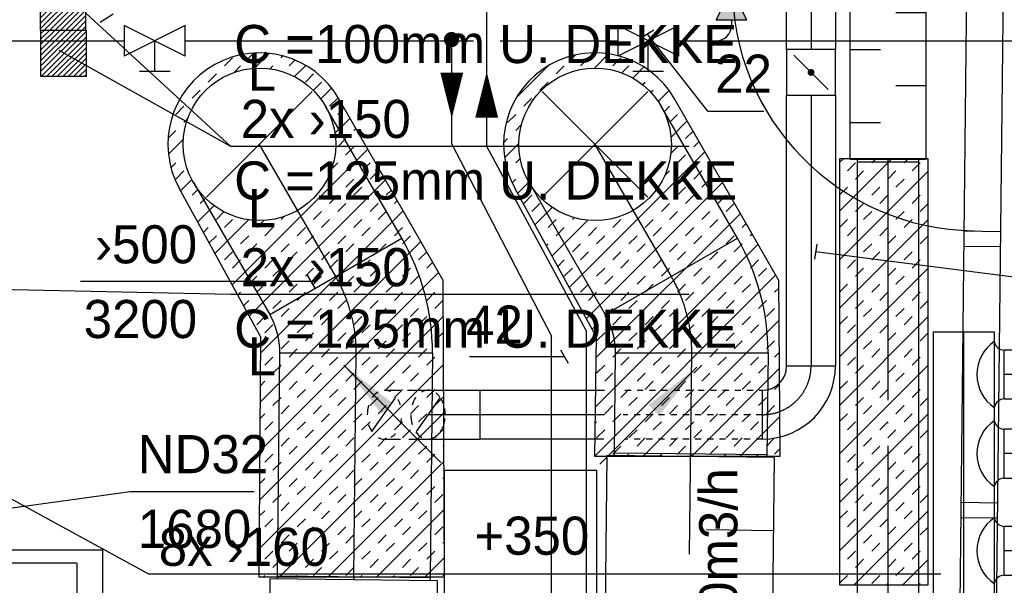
# Model space of a CAD drawing. Header units: millimetres. Extents: x 0 to 83248, y 0 to 52411.
# Tile 59 of 63: x 56048 to 59275, y 46372 to 48226. Entities that reach past the tile are written whole.
import ezdxf
from ezdxf.enums import TextEntityAlignment as Align

# ---------------------------------------------------------------- set-up
doc = ezdxf.new("R2010")
doc.units = ezdxf.units.MM
doc.header["$LTSCALE"] = 50
doc.header["$MEASUREMENT"] = 0
doc.header["$PDMODE"] = 1
for name, pattern in [('2V-CENT', [23, 20, -1.5, 0, -1.5]), ('V-GOMD', [0.8, 0.4, -0.4]), ('V-KU', [2, 1, 1]), ('V-KV', [2, 1, 1]), ('V-V', [2, 1, 1]), ('V-VV', [8, 5, -1, 0, -1, 0, -1])]:
    doc.linetypes.add(name, pattern=pattern)
doc.layers.get('0').update_dxf_attribs({"linetype": 'CONTINUOUS'})
for name, color, linetype in [('20605A200D001$0$A24-HEL1', 251, 'CONTINUOUS'), ('UTSP', 4, 'CONTINUOUS'), ('UTSP_T', 1, 'CONTINUOUS'), ('V060-', 3, 'CONTINUOUS'), ('V061-', 1, 'CONTINUOUS'), ('V070-', 3, 'CONTINUOUS'), ('V080-', 3, 'CONTINUOUS'), ('V110-', 6, 'CONTINUOUS'), ('V111-', 1, 'CONTINUOUS')]:
    doc.layers.add(name, color=color, linetype=linetype)
doc.styles.add('FISO', font='fiso')
doc.styles.add('ISO', font='ISO')
doc.styles.add('SIMPLEX', font='SIMPLEX')

# ---------------------------------------------------------------- blocks, each defined once
blk = doc.blocks.new('K1A', base_point=(16237, 22591.5))
at = {"color": 0, "linetype": 'ByBlock'}
blk.add_line((16237, 22592), (16237, 22591), dxfattribs=at)
blk = doc.blocks.new('21A', base_point=(16237, 22591.5))
blk.add_point((16237, 22591.5))
at = {"color": 0, "linetype": 'ByBlock'}
blk.add_blockref('K1A', (16237, 22591.5), dxfattribs=at)
at = {"style": 'SIMPLEX', "flags": 3}
blk.add_attdef('0', (16237, 22591.5), '', height=1, dxfattribs=at)
blk = doc.blocks.new('LD_P')
for p, q in [((-0.5, 0.5), (-0.5, -0.5)), ((0.5, 0.5), (-0.5, 0.5)), ((0.5, -0.5), (0.5, 0.5)), ((-0.5, -0.5), (0.5, -0.5))]:
    blk.add_line(p, q)
at = {"color": 1}
for p, q in [((-0.3, 0.5), (-0.3, 0.1)), ((0.1, 0.5), (0.1, 0.1)), ((-0.1, -0.5), (-0.1, -0.1)), ((0.3, -0.5), (0.3, -0.1))]:
    blk.add_line(p, q, dxfattribs=at)
blk = doc.blocks.new('C3A', base_point=(16246, 22590.5))
at = {"color": 0, "linetype": 'ByBlock'}
blk.add_line((16247, 22590.5), (16246, 22590.5), dxfattribs=at)
blk = doc.blocks.new('K3A', base_point=(16246, 22590.5))
at = {"color": 0, "linetype": 'ByBlock'}
for p, q in [((16246, 22591), (16247, 22591)), ((16247, 22591), (16247, 22590)), ((16247, 22590), (16246, 22590))]:
    blk.add_line(p, q, dxfattribs=at)
blk = doc.blocks.new('33A', base_point=(16246, 22590.5))
blk.add_point((16247, 22590.5))
at = {"color": 0, "linetype": 'ByBlock'}
blk.add_blockref('K3A', (16246, 22590.5), dxfattribs=at)
at = {"color": 1, "linetype": '2V-CENT'}
blk.add_blockref('C3A', (16246, 22590.5), dxfattribs=at)
at = {"style": 'SIMPLEX', "flags": 3}
blk.add_attdef('0', (16246, 22590.5), '', height=1, dxfattribs=at)
blk = doc.blocks.new('CBOJ90_PB', base_point=(86107, 31352))
at = {"color": 0, "linetype": 'ByBlock'}
blk.add_arc((86106, 31353), 1, 270, 360, dxfattribs=at)
blk = doc.blocks.new('KBOJ90_PB', base_point=(86107, 31352))
at = {"color": 0, "linetype": 'ByBlock'}
for p, q in [((86106.5, 31353), (86107.5, 31353)), ((86106, 31352.5), (86106, 31351.5))]:
    blk.add_line(p, q, dxfattribs=at)
for radius in [1.5, 0.5]:
    blk.add_arc((86106, 31353), radius, 270, 360, dxfattribs=at)
blk = doc.blocks.new('3BOJ90_PB', base_point=(86107, 31352))
for p in [(86107, 31353), (86106, 31352)]:
    blk.add_point(p)
at = {"color": 1, "linetype": '2V-CENT'}
blk.add_blockref('CBOJ90_PB', (86107, 31352), dxfattribs=at)
at = {"color": 0, "linetype": 'ByBlock'}
blk.add_blockref('KBOJ90_PB', (86107, 31352), dxfattribs=at)
at = {"style": 'ISO', "flags": 3}
blk.add_attdef('0', (86107, 31352), '', height=1, dxfattribs=at)
blk = doc.blocks.new('KSP_P', base_point=(16239.5, 22597.5))
at = {"color": 0, "linetype": 'ByBlock'}
for p, q in [((16240, 22598), (16239, 22598)), ((16239, 22598), (16239, 22597)), ((16240, 22597), (16240, 22598)), ((16239, 22597), (16240, 22597))]:
    blk.add_line(p, q, dxfattribs=at)
blk = doc.blocks.new('2SP_P', base_point=(16239.5, 22597.5))
for p in [(16239, 22597.5), (16240, 22597.5)]:
    blk.add_point(p)
at = {"color": 0, "linetype": 'ByBlock'}
blk.add_blockref('KSP_P', (16239.5, 22597.5), dxfattribs=at)
at = {"style": 'SIMPLEX', "flags": 3}
blk.add_attdef('0', (16239.5, 22597.5), '', height=1, dxfattribs=at)
blk = doc.blocks.new('SPJALL', base_point=(16229, 22594))
at = {"color": 1}
blk.add_line((16228.625, 22593.625), (16229.375, 22594.375), dxfattribs=at)
at = {"color": 1, "const_width": 0.075}
blk.add_lwpolyline([(16229, 22594.0375, -1), (16229, 22593.9625, -1), (16229, 22594.0375, -1)], format="xyb", dxfattribs=at)
blk = doc.blocks.new('CBOJ30_P', base_point=(16231.2679, 22619))
at = {"color": 0, "linetype": 'ByBlock'}
blk.add_arc((16231, 22620), 1, 270, 300, dxfattribs=at)
blk = doc.blocks.new('KBOJ30_P', base_point=(16231.2679, 22619))
at = {"color": 0, "linetype": 'ByBlock'}
for p, q in [((16231.25, 22619.567), (16231.75, 22618.701)), ((16231, 22619.5), (16231, 22618.5))]:
    blk.add_line(p, q, dxfattribs=at)
for radius in [0.5, 1.5]:
    blk.add_arc((16231, 22620), radius, 270, 300, dxfattribs=at)
blk = doc.blocks.new('3BOJ30_P', base_point=(16231.2679, 22619))
for p in [(16231.5, 22619.134), (16231, 22619)]:
    blk.add_point(p)
at = {"color": 0, "linetype": 'ByBlock'}
blk.add_blockref('KBOJ30_P', (16231.2679, 22619), dxfattribs=at)
at = {"color": 1, "linetype": '2V-CENT'}
blk.add_blockref('CBOJ30_P', (16231.2679, 22619), dxfattribs=at)
at = {"style": 'ISO', "flags": 3}
blk.add_attdef('0', (16231.2679, 22619), '', height=1, dxfattribs=at)
blk = doc.blocks.new('CBOJ90_UB', base_point=(86107.5923, 31354.0769))
at = {"color": 0, "linetype": 'ByBlock'}
blk.add_line((86106.5923, 31354.0769), (86107.5923, 31354.0769), dxfattribs=at)
blk = doc.blocks.new('C90', base_point=(16233, 22618))
at = {"color": 0, "linetype": 'ByBlock'}
blk.add_circle((16233, 22618), 0.5, dxfattribs=at)
blk = doc.blocks.new('KBOJ90_UB', base_point=(86107.5923, 31354.0769))
at = {"color": 0, "linetype": 'ByBlock'}
for p, q in [((86107.5923, 31354.5769), (86106.5923, 31354.5769)), ((86106.5923, 31354.5769), (86106.5923, 31353.5769)), ((86106.5923, 31353.5769), (86107.5923, 31353.5769))]:
    blk.add_line(p, q, dxfattribs=at)
blk.add_blockref('C90', (86107.5923, 31354.0769), dxfattribs=at)
blk = doc.blocks.new('3BOJ90_UB', base_point=(86107.5923, 31354.0769))
blk.add_point((86106.5923, 31354.0769))
at = {"color": 0, "linetype": 'ByBlock'}
blk.add_blockref('KBOJ90_UB', (86107.5923, 31354.0769), dxfattribs=at)
at = {"color": 1, "linetype": '2V-CENT'}
blk.add_blockref('CBOJ90_UB', (86107.5923, 31354.0769), dxfattribs=at)
at = {"style": 'ISO', "flags": 3}
blk.add_attdef('0', (86107.5923, 31354.0769), '', height=1, dxfattribs=at)
blk = doc.blocks.new('FLC90', base_point=(0, 5))
at = {"color": 1}
blk.add_line((-0.3462, 4.6538), (0.3462, 5.3462), dxfattribs=at)
blk = doc.blocks.new('TLC90', base_point=(0, 4))
at = {"color": 1}
for p, q in [((-0.3462, 4.3462), (0.3462, 3.6538)), ((-0.3462, 3.6538), (0.3462, 4.3462))]:
    blk.add_line(p, q, dxfattribs=at)
blk = doc.blocks.new('CBOJ45_N', base_point=(16234.561, 22609))
at = {"color": 0, "linetype": 'ByBlock'}
blk.add_line((16233.5, 22609), (16234.561, 22609), dxfattribs=at)
blk = doc.blocks.new('FLCG45', base_point=(6, 3))
at = {"color": 1, "linetype": 'V-GOMD'}
blk.add_line((5.756, 2.654), (6.244, 3.346), dxfattribs=at)
blk = doc.blocks.new('TAK_P', base_point=(16247.5, 22586.5))
for p, q in [((16248, 22587), (16247, 22587)), ((16247, 22587), (16247, 22586)), ((16248, 22586), (16248, 22587)), ((16247, 22586), (16248, 22586))]:
    blk.add_line(p, q)
blk = doc.blocks.new('V420', base_point=(455, 404.5))
blk.add_line((455, 404.5), (464, 404.5))
blk.add_solid([(455, 404.5), (459, 405), (459, 404)])
blk = doc.blocks.new('V421', base_point=(455.5, 404.5))
at = {"rotation": 180}
blk.add_blockref('V420', (464.5, 404.5), dxfattribs=at)
blk = doc.blocks.new('VF')
at = {"color": 0, "const_width": 0.5}
blk.add_lwpolyline([(-0.25, 0, 1), (0.25, 0, 1)], format="xyb", close=True, dxfattribs=at)
blk = doc.blocks.new('*X161')
at = {"color": 0}
for p, q in [((56114.8, 48195.2), (56260.7, 48341.1)), ((56114.8, 48212.9), (56243, 48341.1)), ((56114.8, 48230.6), (56225.4, 48341.1)), ((56114.8, 48248.3), (56207.7, 48341.1)), ((56114.8, 48265.9), (56190, 48341.1)), ((56114.8, 48283.6), (56172.3, 48341.1)), ((56114.8, 48301.3), (56154.7, 48341.1)), ((56114.8, 48319), (56137, 48341.1)), ((56114.8, 48336.7), (56119.3, 48341.1)), ((56128.4, 48191.1), (56264.8, 48327.6)), ((56146.1, 48191.1), (56264.8, 48309.9)), ((56163.8, 48191.1), (56264.8, 48292.2)), ((56181.4, 48191.1), (56264.8, 48274.5)), ((56199.1, 48191.1), (56264.8, 48256.8)), ((56216.8, 48191.1), (56264.8, 48239.2)), ((56234.5, 48191.1), (56264.8, 48221.5)), ((56252.1, 48191.1), (56264.8, 48203.8))]:
    blk.add_line(p, q, dxfattribs=at)
blk = doc.blocks.new('*X162')
at = {"color": 0}
for p, q in [((56116.4, 48055.4), (56251.3, 48190.3)), ((56116.4, 48073), (56233.6, 48190.3)), ((56116.4, 48090.7), (56216, 48190.3)), ((56116.4, 48108.4), (56198.3, 48190.3)), ((56116.4, 48126.1), (56180.6, 48190.3)), ((56116.4, 48143.8), (56162.9, 48190.3)), ((56116.4, 48161.4), (56145.2, 48190.3)), ((56116.4, 48179.1), (56127.6, 48190.3)), ((56119, 48040.3), (56266.4, 48187.7)), ((56136.7, 48040.3), (56266.4, 48170)), ((56154.3, 48040.3), (56266.4, 48152.3)), ((56172, 48040.3), (56266.4, 48134.7)), ((56189.7, 48040.3), (56266.4, 48117)), ((56207.4, 48040.3), (56266.4, 48099.3)), ((56225, 48040.3), (56266.4, 48081.6)), ((56242.7, 48040.3), (56266.4, 48063.9)), ((56260.4, 48040.3), (56266.4, 48046.3))]:
    blk.add_line(p, q, dxfattribs=at)
blk = doc.blocks.new('*X321')
at = {"color": 0}
for p, q in [((58736, 47599), (58907.6, 47770.7)), ((58736, 47758.1), (58748.5, 47770.7)), ((58840.1, 47756.2), (58854.6, 47770.7)), ((58946.2, 47756.2), (58960.6, 47770.7)), ((58736, 47439.9), (59024.4, 47728.4)), ((58760.6, 47729.7), (58787.1, 47756.2)), ((58787.1, 47703.2), (58813.6, 47729.7)), ((58893.2, 47703.2), (58919.7, 47729.7)), ((58972.7, 47729.7), (58999.2, 47756.2)), ((58919.7, 47676.7), (58946.2, 47703.2)), ((58736, 47652.1), (58760.6, 47676.7)), ((58840.1, 47650.2), (58866.6, 47676.7)), ((58866.6, 47623.6), (58893.2, 47650.2)), ((58972.7, 47623.6), (58999.2, 47650.2)), ((58787.1, 47597.1), (58813.6, 47623.6)), ((58999.2, 47597.1), (59024.4, 47622.3)), ((58736, 47546), (58760.6, 47570.6)), ((58736, 47280.8), (59024.4, 47569.3)), ((58813.6, 47570.6), (58840.1, 47597.1)), ((58919.7, 47570.6), (58946.2, 47597.1)), ((58946.2, 47544.1), (58972.7, 47570.6)), ((58760.6, 47517.6), (58787.1, 47544.1)), ((58866.6, 47517.6), (58893.2, 47544.1)), ((58893.2, 47491.1), (58919.7, 47517.6)), ((58999.2, 47491.1), (59024.4, 47516.2)), ((58813.6, 47464.5), (58840.1, 47491.1)), ((58760.6, 47411.5), (58787.1, 47438)), ((58840.1, 47438), (58866.6, 47464.5)), ((58946.2, 47438), (58972.7, 47464.5)), ((58972.7, 47411.5), (58999.2, 47438)), ((58736, 47121.7), (59024.4, 47410.2)), ((58787.1, 47385), (58813.6, 47411.5)), ((58893.2, 47385), (58919.7, 47411.5)), ((58919.7, 47358.5), (58946.2, 47385)), ((58736, 47333.9), (58760.6, 47358.5)), ((58840.1, 47332), (58866.6, 47358.5)), ((58866.6, 47305.4), (58893.2, 47332)), ((58972.7, 47305.4), (58999.2, 47332)), ((58787.1, 47278.9), (58813.6, 47305.4)), ((58813.6, 47252.4), (58840.1, 47278.9)), ((58919.7, 47252.4), (58946.2, 47278.9)), ((58999.2, 47278.9), (59024.4, 47304.1)), ((58736, 47227.8), (58760.6, 47252.4)), ((58736, 46962.6), (59024.4, 47251.1)), ((58946.2, 47225.9), (58972.7, 47252.4)), ((58760.6, 47199.4), (58787.1, 47225.9)), ((58866.6, 47199.4), (58893.2, 47225.9)), ((58893.2, 47172.9), (58919.7, 47199.4)), ((58999.2, 47172.9), (59024.4, 47198)), ((58813.6, 47146.3), (58840.1, 47172.9)), ((58760.6, 47093.3), (58787.1, 47119.8)), ((58840.1, 47119.8), (58866.6, 47146.3)), ((58946.2, 47119.8), (58972.7, 47146.3)), ((58972.7, 47093.3), (58999.2, 47119.8)), ((58736, 46803.5), (59024.4, 47092)), ((58787.1, 47066.8), (58813.6, 47093.3)), ((58893.2, 47066.8), (58919.7, 47093.3)), ((58919.7, 47040.3), (58946.2, 47066.8)), ((58736, 47015.7), (58760.6, 47040.3)), ((58840.1, 47013.8), (58866.6, 47040.3)), ((58787.1, 46960.7), (58813.6, 46987.2)), ((58866.6, 46987.2), (58893.2, 47013.8)), ((58972.7, 46987.2), (58999.2, 47013.8)), ((58999.2, 46960.7), (59024.4, 46985.9)), ((58813.6, 46934.2), (58840.1, 46960.7)), ((58919.7, 46934.2), (58946.2, 46960.7)), ((58736, 46909.6), (58760.6, 46934.2)), ((58736, 46644.4), (59024.4, 46932.9)), ((58946.2, 46907.7), (58972.7, 46934.2)), ((58760.6, 46881.2), (58787.1, 46907.7)), ((58866.6, 46881.2), (58893.2, 46907.7)), ((58893.2, 46854.7), (58919.7, 46881.2)), ((58999.2, 46854.7), (59024.4, 46879.8)), ((58813.6, 46828.1), (58840.1, 46854.7)), ((58840.1, 46801.6), (58866.6, 46828.1)), ((58946.2, 46801.6), (58972.7, 46828.1)), ((58760.6, 46775.1), (58787.1, 46801.6)), ((58972.7, 46775.1), (58999.2, 46801.6)), ((58736, 46485.3), (59024.4, 46773.8)), ((58787.1, 46748.6), (58813.6, 46775.1)), ((58893.2, 46748.6), (58919.7, 46775.1)), ((58919.7, 46722.1), (58946.2, 46748.6)), ((58736, 46697.5), (58760.6, 46722.1)), ((58840.1, 46695.6), (58866.6, 46722.1)), ((58866.6, 46669), (58893.2, 46695.6)), ((58972.7, 46669), (58999.2, 46695.6)), ((58787.1, 46642.5), (58813.6, 46669)), ((58999.2, 46642.5), (59024.4, 46667.7)), ((58813.6, 46616), (58840.1, 46642.5)), ((58919.7, 46616), (58946.2, 46642.5)), ((58736, 46591.4), (58760.6, 46616)), ((58781.6, 46371.9), (59024.4, 46614.7)), ((58946.2, 46589.5), (58972.7, 46616)), ((58760.6, 46563), (58787.1, 46589.5)), ((58866.6, 46563), (58893.2, 46589.5)), ((58813.6, 46509.9), (58840.1, 46536.5)), ((58893.2, 46536.5), (58919.7, 46563)), ((58999.2, 46536.5), (59024.4, 46561.6)), ((58840.1, 46483.4), (58866.6, 46509.9)), ((58946.2, 46483.4), (58972.7, 46509.9)), ((58760.6, 46456.9), (58787.1, 46483.4)), ((58972.7, 46456.9), (58999.2, 46483.4)), ((58787.1, 46430.4), (58813.6, 46456.9)), ((58893.2, 46430.4), (58919.7, 46456.9)), ((58940.7, 46371.9), (59024.4, 46455.6)), ((58919.7, 46403.9), (58946.2, 46430.4)), ((58736, 46379.3), (58760.6, 46403.9)), ((58840.1, 46377.4), (58866.6, 46403.9)), ((58887.7, 46371.9), (58893.2, 46377.4)), ((58993.7, 46371.9), (58999.2, 46377.4))]:
    blk.add_line(p, q, dxfattribs=at)
blk = doc.blocks.new('*X323')
at = {"color": 0}
for p, q in [((56798.4, 48100.9), (56813.8, 48116.4)), ((56816.9, 48066.5), (56865.7, 48115.3)), ((56718.8, 48074.4), (56745.3, 48100.9)), ((56904.4, 48100.9), (56910.5, 48107)), ((56930.9, 48074.4), (56950, 48093.5)), ((56750.1, 48052.7), (56771.8, 48074.4)), ((56868.1, 48064.6), (56877.9, 48074.4)), ((56948.5, 48039), (56985.3, 48075.8)), ((56665.8, 48021.4), (56692.3, 48047.9)), ((56984, 48021.4), (57010.5, 48047.9)), ((57010.5, 47994.9), (57037, 48021.4)), ((56612.7, 47968.4), (56639.3, 47994.9)), ((57034.5, 47965.8), (57070.1, 48001.5)), ((57063.5, 47941.8), (57090, 47968.4)), ((56559.7, 47915.3), (56586.2, 47941.8)), ((57090, 47915.3), (57111, 47936.3)), ((56586.2, 47888.8), (56597.9, 47900.5)), ((57080.9, 47853.2), (57130.4, 47902.6)), ((56534.2, 47836.8), (56559.7, 47862.3)), ((57143.1, 47862.3), (57149.7, 47868.9)), ((56535.3, 47784.8), (56584.1, 47833.7)), ((57090, 47809.3), (57116.6, 47835.8)), ((56743.6, 47356.7), (57188.4, 47801.6)), ((57116.6, 47782.7), (57143.1, 47809.3)), ((56543.6, 47740.1), (56559.7, 47756.2)), ((56559.7, 47703.2), (56586.2, 47729.7)), ((57070.2, 47736.4), (57090, 47756.2)), ((57169.6, 47729.7), (57196.1, 47756.2)), ((57196.1, 47703.2), (57222.6, 47729.7)), ((56574.7, 47665.1), (56611.6, 47702)), ((56799.8, 47253.9), (57246.5, 47700.6)), ((57116.6, 47676.7), (57143.1, 47703.2)), ((56612.7, 47650.2), (56631.9, 47669.3)), ((57143.1, 47650.2), (57169.6, 47676.7)), ((57249.1, 47650.2), (57265.9, 47666.9)), ((56639.3, 47623.6), (56656.3, 47640.7)), ((57063.5, 47623.6), (57090, 47650.2)), ((57275.6, 47623.6), (57285.2, 47633.2)), ((56631, 47562.3), (56684.8, 47616.1)), ((56836.2, 47131.2), (57304.6, 47599.5)), ((57090, 47597.1), (57116.6, 47623.6)), ((57196.1, 47597.1), (57222.6, 47623.6)), ((56612.2, 47596.6), (56612.7, 47597.1)), ((56687.3, 47459.5), (56797.4, 47569.6)), ((56692.3, 47570.6), (56717.3, 47595.7)), ((56718.8, 47544.1), (56745.3, 47570.6)), ((56824.9, 47544.1), (56848.2, 47567.4)), ((56904.4, 47570.6), (56914.2, 47580.4)), ((57010.5, 47570.6), (57037, 47597.1)), ((57037, 47544.1), (57063.5, 47570.6)), ((57143.1, 47544.1), (57169.6, 47570.6)), ((57222.6, 47570.6), (57249.1, 47597.1)), ((56649.7, 47528.1), (56665.8, 47544.1)), ((56851.4, 47517.6), (56877.9, 47544.1)), ((56957.5, 47517.6), (56984, 47544.1)), ((57169.6, 47517.6), (57196.1, 47544.1)), ((57275.6, 47517.6), (57302.2, 47544.1)), ((56668.5, 47493.8), (56692.3, 47517.6)), ((56771.8, 47491.1), (56798.4, 47517.6)), ((56984, 47491.1), (57010.5, 47517.6)), ((57090, 47491.1), (57116.6, 47517.6)), ((57302.2, 47491.1), (57328.7, 47517.6)), ((56798.4, 47464.5), (56824.9, 47491.1)), ((56835.3, 46971.1), (57362.6, 47498.5)), ((56904.4, 47464.5), (56930.9, 47491.1)), ((57116.6, 47464.5), (57143.1, 47491.1)), ((57222.6, 47464.5), (57249.1, 47491.1)), ((56718.8, 47438), (56745.3, 47464.5)), ((56745.3, 47411.5), (56771.8, 47438)), ((56851.4, 47411.5), (56877.9, 47438)), ((56930.9, 47438), (56957.5, 47464.5)), ((57037, 47438), (57063.5, 47464.5)), ((57063.5, 47411.5), (57090, 47438)), ((57169.6, 47411.5), (57196.1, 47438)), ((57249.1, 47438), (57275.6, 47464.5)), ((57355.2, 47438), (57381.7, 47464.5)), ((56877.9, 47385), (56904.4, 47411.5)), ((56984, 47385), (57010.5, 47411.5)), ((57196.1, 47385), (57222.6, 47411.5)), ((57302.2, 47385), (57328.7, 47411.5)), ((57381.7, 47411.5), (57401.3, 47431.1)), ((56798.4, 47358.5), (56824.9, 47385)), ((56834.3, 46811.1), (57420.7, 47397.5)), ((57010.5, 47358.5), (57037, 47385)), ((57116.6, 47358.5), (57143.1, 47385)), ((57328.7, 47358.5), (57355.2, 47385)), ((56824.9, 47332), (56851.4, 47358.5)), ((56930.9, 47332), (56957.5, 47358.5)), ((57143.1, 47332), (57169.6, 47358.5)), ((57249.1, 47332), (57275.6, 47358.5)), ((57434.7, 47358.5), (57435.9, 47359.6)), ((56762.3, 47322.4), (56771.8, 47332)), ((56957.5, 47305.4), (56984, 47332)), ((57063.5, 47305.4), (57090, 47332)), ((57275.6, 47305.4), (57302.2, 47332)), ((57381.7, 47305.4), (57408.2, 47332)), ((56781.1, 47288.2), (56798.4, 47305.4)), ((56877.9, 47278.9), (56904.4, 47305.4)), ((56904.4, 47252.4), (56930.9, 47278.9)), ((57010.5, 47252.4), (57037, 47278.9)), ((57090, 47278.9), (57116.6, 47305.4)), ((57196.1, 47278.9), (57222.6, 47305.4)), ((57222.6, 47252.4), (57249.1, 47278.9)), ((57328.7, 47252.4), (57355.2, 47278.9)), ((57408.2, 47278.9), (57434.7, 47305.4)), ((56824.9, 47225.9), (56851.4, 47252.4)), ((56833.4, 46651.1), (57436.4, 47254)), ((57037, 47225.9), (57063.5, 47252.4)), ((57143.1, 47225.9), (57169.6, 47252.4)), ((57355.2, 47225.9), (57381.7, 47252.4)), ((56851.4, 47199.4), (56877.9, 47225.9)), ((56957.5, 47199.4), (56984, 47225.9)), ((57169.6, 47199.4), (57196.1, 47225.9)), ((57275.6, 47199.4), (57302.2, 47225.9)), ((56984, 47172.9), (57010.5, 47199.4)), ((57090, 47172.9), (57116.6, 47199.4)), ((57302.2, 47172.9), (57328.7, 47199.4)), ((57408.2, 47172.9), (57434.7, 47199.4)), ((56904.4, 47146.3), (56930.9, 47172.9)), ((57116.6, 47146.3), (57143.1, 47172.9)), ((57222.6, 47146.3), (57249.1, 47172.9)), ((57434.7, 47146.3), (57436.9, 47148.4)), ((56851.4, 47093.3), (56877.9, 47119.8)), ((56930.9, 47119.8), (56957.5, 47146.3)), ((57037, 47119.8), (57063.5, 47146.3)), ((57063.5, 47093.3), (57090, 47119.8)), ((57169.6, 47093.3), (57196.1, 47119.8)), ((57249.1, 47119.8), (57275.6, 47146.3)), ((57355.2, 47119.8), (57381.7, 47146.3)), ((57381.7, 47093.3), (57408.2, 47119.8)), ((56832.5, 46491), (57437.1, 47095.7)), ((56877.9, 47066.8), (56904.4, 47093.3)), ((56984, 47066.8), (57010.5, 47093.3)), ((57196.1, 47066.8), (57222.6, 47093.3)), ((57302.2, 47066.8), (57328.7, 47093.3)), ((57010.5, 47040.3), (57037, 47066.8)), ((57116.6, 47040.3), (57143.1, 47066.8)), ((57328.7, 47040.3), (57355.2, 47066.8)), ((56835.6, 47024.5), (56851.4, 47040.3)), ((56930.9, 47013.8), (56957.5, 47040.3)), ((57143.1, 47013.8), (57169.6, 47040.3)), ((57249.1, 47013.8), (57275.6, 47040.3)), ((57434.7, 47040.3), (57437.4, 47042.9)), ((56877.9, 46960.7), (56904.4, 46987.2)), ((56957.5, 46987.2), (56984, 47013.8)), ((57063.5, 46987.2), (57090, 47013.8)), ((57090, 46960.7), (57116.6, 46987.2)), ((57196.1, 46960.7), (57222.6, 46987.2)), ((57275.6, 46987.2), (57302.2, 47013.8)), ((57381.7, 46987.2), (57408.2, 47013.8)), ((57408.2, 46960.7), (57434.7, 46987.2)), ((56904.4, 46934.2), (56930.9, 46960.7)), ((57010.5, 46934.2), (57037, 46960.7)), ((57222.6, 46934.2), (57249.1, 46960.7)), ((57328.7, 46934.2), (57355.2, 46960.7)), ((56835, 46917.8), (56851.4, 46934.2)), ((56899.6, 46399), (57437.9, 46937.3)), ((57037, 46907.7), (57063.5, 46934.2)), ((57143.1, 46907.7), (57169.6, 46934.2)), ((57355.2, 46907.7), (57381.7, 46934.2)), ((56851.4, 46881.2), (56877.9, 46907.7)), ((56957.5, 46881.2), (56984, 46907.7)), ((57169.6, 46881.2), (57196.1, 46907.7)), ((57275.6, 46881.2), (57302.2, 46907.7)), ((56984, 46854.7), (57010.5, 46881.2)), ((57090, 46854.7), (57116.6, 46881.2)), ((57302.2, 46854.7), (57328.7, 46881.2)), ((57408.2, 46854.7), (57434.7, 46881.2)), ((56904.4, 46828.1), (56930.9, 46854.7)), ((56930.9, 46801.6), (56957.5, 46828.1)), ((57037, 46801.6), (57063.5, 46828.1)), ((57116.6, 46828.1), (57143.1, 46854.7)), ((57222.6, 46828.1), (57249.1, 46854.7)), ((57249.1, 46801.6), (57275.6, 46828.1)), ((57355.2, 46801.6), (57381.7, 46828.1)), ((57434.7, 46828.1), (57438.4, 46831.8)), ((56851.4, 46775.1), (56877.9, 46801.6)), ((57063.5, 46775.1), (57090, 46801.6)), ((57169.6, 46775.1), (57196.1, 46801.6)), ((57381.7, 46775.1), (57408.2, 46801.6)), ((56877.9, 46748.6), (56904.4, 46775.1)), ((56984, 46748.6), (57010.5, 46775.1)), ((57058.7, 46399), (57438.6, 46779)), ((57196.1, 46748.6), (57222.6, 46775.1)), ((57302.2, 46748.6), (57328.7, 46775.1)), ((57010.5, 46722.1), (57037, 46748.6)), ((57116.6, 46722.1), (57143.1, 46748.6)), ((57328.7, 46722.1), (57355.2, 46748.6)), ((56833.7, 46704.4), (56851.4, 46722.1)), ((56930.9, 46695.6), (56957.5, 46722.1)), ((56957.5, 46669), (56984, 46695.6)), ((57063.5, 46669), (57090, 46695.6)), ((57143.1, 46695.6), (57169.6, 46722.1)), ((57249.1, 46695.6), (57275.6, 46722.1)), ((57275.6, 46669), (57302.2, 46695.6)), ((57381.7, 46669), (57408.2, 46695.6)), ((57434.7, 46722.1), (57438.9, 46726.2)), ((56877.9, 46642.5), (56904.4, 46669)), ((57090, 46642.5), (57116.6, 46669)), ((57196.1, 46642.5), (57222.6, 46669)), ((57408.2, 46642.5), (57434.7, 46669)), ((56904.4, 46616), (56930.9, 46642.5)), ((57010.5, 46616), (57037, 46642.5)), ((57222.6, 46616), (57249.1, 46642.5)), ((57328.7, 46616), (57355.2, 46642.5)), ((56833.1, 46597.7), (56851.4, 46616)), ((57037, 46589.5), (57063.5, 46616)), ((57143.1, 46589.5), (57169.6, 46616)), ((57217.8, 46399), (57439.4, 46620.6)), ((57355.2, 46589.5), (57381.7, 46616)), ((56851.4, 46563), (56877.9, 46589.5)), ((56957.5, 46563), (56984, 46589.5)), ((57169.6, 46563), (57196.1, 46589.5)), ((57275.6, 46563), (57302.2, 46589.5)), ((56904.4, 46509.9), (56930.9, 46536.5)), ((56984, 46536.5), (57010.5, 46563)), ((57090, 46536.5), (57116.6, 46563)), ((57116.6, 46509.9), (57143.1, 46536.5)), ((57222.6, 46509.9), (57249.1, 46536.5)), ((57302.2, 46536.5), (57328.7, 46563)), ((57408.2, 46536.5), (57434.7, 46563)), ((56930.9, 46483.4), (56957.5, 46509.9)), ((57037, 46483.4), (57063.5, 46509.9)), ((57249.1, 46483.4), (57275.6, 46509.9)), ((57355.2, 46483.4), (57381.7, 46509.9)), ((57434.7, 46509.9), (57439.9, 46515.1)), ((56851.4, 46456.9), (56877.9, 46483.4)), ((57063.5, 46456.9), (57090, 46483.4)), ((57169.6, 46456.9), (57196.1, 46483.4)), ((57381.7, 46456.9), (57408.2, 46483.4)), ((56877.9, 46430.4), (56904.4, 46456.9)), ((56984, 46430.4), (57010.5, 46456.9)), ((57196.1, 46430.4), (57222.6, 46456.9)), ((57302.2, 46430.4), (57328.7, 46456.9)), ((57376.9, 46399), (57440.1, 46462.3)), ((57010.5, 46403.9), (57037, 46430.4)), ((57116.6, 46403.9), (57143.1, 46430.4)), ((57328.7, 46403.9), (57355.2, 46430.4)), ((57434.7, 46403.9), (57440.4, 46409.5)), ((56846.5, 46399), (56851.4, 46403.9)), ((56952.6, 46399), (56957.5, 46403.9)), ((57164.7, 46399), (57169.6, 46403.9)), ((57270.8, 46399), (57275.6, 46403.9))]:
    blk.add_line(p, q, dxfattribs=at)
blk = doc.blocks.new('*X324')
at = {"color": 0}
for p, q in [((57859, 48100.9), (57867.8, 48109.7)), ((57885.5, 48074.4), (57912, 48100.9)), ((57931.1, 48067), (57977.9, 48113.7)), ((57991.6, 48074.4), (58018.1, 48100.9)), ((57676.2, 47971.1), (57779.4, 48074.4)), ((57806, 48047.9), (57832.5, 48074.4)), ((58021.3, 48051.1), (58044.6, 48074.4)), ((58057.4, 48034.2), (58093.8, 48070.6)), ((57752.9, 47994.9), (57779.5, 48021.4)), ((58089, 48012.8), (58097.7, 48021.4)), ((58124.2, 48047.9), (58124.6, 48048.3)), ((58150.7, 48021.4), (58152, 48022.7)), ((58116.6, 47987.3), (58124.2, 47994.9)), ((58140.1, 47957.8), (58176, 47993.7)), ((57699.9, 47941.8), (57726.4, 47968.4)), ((58159.5, 47924.1), (58177.2, 47941.8)), ((57646.9, 47888.8), (57673.4, 47915.3)), ((58177.2, 47888.8), (58203.7, 47915.3)), ((58182.4, 47841), (58235.4, 47893.9)), ((57673.4, 47862.3), (57691.8, 47880.7)), ((58230.2, 47835.8), (58254.7, 47860.3)), ((57633.6, 47822.5), (57646.9, 47835.8)), ((58256.8, 47809.3), (58274.1, 47826.6)), ((57636.8, 47772.7), (57683.6, 47819.4)), ((57848.4, 47347.9), (58293.4, 47792.9)), ((58181.8, 47787.3), (58203.7, 47809.3)), ((57673.4, 47756.2), (57687.9, 47770.7)), ((58203.7, 47756.2), (58230.2, 47782.7)), ((57646.6, 47729.4), (57646.9, 47729.7)), ((58161.2, 47713.7), (58177.2, 47729.7)), ((58256.8, 47703.2), (58283.3, 47729.7)), ((58309.8, 47756.2), (58312.8, 47759.2)), ((57661.3, 47691.1), (57673.4, 47703.2)), ((58283.3, 47676.7), (58309.8, 47703.2)), ((57679.5, 47656.3), (57716.4, 47693.2)), ((57904.7, 47245.1), (58351.5, 47691.9)), ((58203.7, 47650.2), (58230.2, 47676.7)), ((57699.9, 47623.6), (57726.4, 47650.2)), ((58230.2, 47623.6), (58256.8, 47650.2)), ((58336.3, 47623.6), (58362.8, 47650.2)), ((57726.4, 47597.1), (57752.9, 47623.6)), ((57735.8, 47553.5), (57792.8, 47610.4)), ((58150.7, 47597.1), (58177.2, 47623.6)), ((58362.8, 47597.1), (58389.3, 47623.6)), ((57779.5, 47544.1), (57806, 47570.6)), ((57792.1, 47450.7), (57909.6, 47568.2)), ((57859, 47570.6), (57865, 47576.6)), ((57935.7, 47117), (58409.6, 47590.8)), ((57991.6, 47544.1), (58018.1, 47570.6)), ((58097.7, 47544.1), (58124.2, 47570.6)), ((58177.2, 47570.6), (58203.7, 47597.1)), ((58283.3, 47570.6), (58309.8, 47597.1)), ((58309.8, 47544.1), (58336.3, 47570.6)), ((57806, 47517.6), (57832.5, 47544.1)), ((57912, 47517.6), (57938.6, 47544.1)), ((58124.2, 47517.6), (58150.7, 47544.1)), ((58230.2, 47517.6), (58256.8, 47544.1)), ((58415.9, 47544.1), (58428.9, 47557.2)), ((57938.6, 47491.1), (57965.1, 47517.6)), ((58044.6, 47491.1), (58071.1, 47517.6)), ((58256.8, 47491.1), (58283.3, 47517.6)), ((58362.8, 47491.1), (58389.3, 47517.6)), ((58442.4, 47517.6), (58448.3, 47523.5)), ((57773.3, 47484.9), (57779.5, 47491.1)), ((57859, 47464.5), (57885.5, 47491.1)), ((57933.8, 46956), (58467.6, 47489.8)), ((58071.1, 47464.5), (58097.7, 47491.1)), ((58177.2, 47464.5), (58203.7, 47491.1)), ((58389.3, 47464.5), (58415.9, 47491.1)), ((57810.9, 47416.4), (57832.5, 47438)), ((57885.5, 47438), (57912, 47464.5)), ((57991.6, 47438), (58018.1, 47464.5)), ((58018.1, 47411.5), (58044.6, 47438)), ((58124.2, 47411.5), (58150.7, 47438)), ((58203.7, 47438), (58230.2, 47464.5)), ((58309.8, 47438), (58336.3, 47464.5)), ((58336.3, 47411.5), (58362.8, 47438)), ((58442.4, 47411.5), (58468.9, 47438)), ((57832.5, 47385), (57859, 47411.5)), ((57938.6, 47385), (57965.1, 47411.5)), ((58150.7, 47385), (58177.2, 47411.5)), ((58256.8, 47385), (58283.3, 47411.5)), ((58468.9, 47385), (58495.4, 47411.5)), ((57932.2, 46795.3), (58525.7, 47388.8)), ((57965.1, 47358.5), (57991.6, 47385)), ((58071.1, 47358.5), (58097.7, 47385)), ((58283.3, 47358.5), (58309.8, 47385)), ((58389.3, 47358.5), (58415.9, 47385)), ((57885.5, 47332), (57912, 47358.5)), ((58097.7, 47332), (58124.2, 47358.5)), ((58203.7, 47332), (58230.2, 47358.5)), ((58415.9, 47332), (58442.4, 47358.5)), ((58521.9, 47332), (58536, 47346)), ((57912, 47305.4), (57938.6, 47332)), ((58018.1, 47305.4), (58044.6, 47332)), ((58230.2, 47305.4), (58256.8, 47332)), ((58336.3, 47305.4), (58362.8, 47332)), ((57965.1, 47252.4), (57991.6, 47278.9)), ((58044.6, 47278.9), (58071.1, 47305.4)), ((58150.7, 47278.9), (58177.2, 47305.4)), ((58177.2, 47252.4), (58203.7, 47278.9)), ((58283.3, 47252.4), (58309.8, 47278.9)), ((58362.8, 47278.9), (58389.3, 47305.4)), ((58468.9, 47278.9), (58495.4, 47305.4)), ((58495.4, 47252.4), (58521.9, 47278.9)), ((57991.6, 47225.9), (58018.1, 47252.4)), ((58097.7, 47225.9), (58124.2, 47252.4)), ((58309.8, 47225.9), (58336.3, 47252.4)), ((58415.9, 47225.9), (58442.4, 47252.4)), ((57923.5, 47210.8), (57938.6, 47225.9)), ((58091.3, 46795.3), (58536.8, 47240.8)), ((58124.2, 47199.4), (58150.7, 47225.9)), ((58230.2, 47199.4), (58256.8, 47225.9)), ((58442.4, 47199.4), (58468.9, 47225.9)), ((57938.6, 47172.9), (57965.1, 47199.4)), ((58044.6, 47172.9), (58071.1, 47199.4)), ((58256.8, 47172.9), (58283.3, 47199.4)), ((58362.8, 47172.9), (58389.3, 47199.4)), ((58071.1, 47146.3), (58097.7, 47172.9)), ((58177.2, 47146.3), (58203.7, 47172.9)), ((58389.3, 47146.3), (58415.9, 47172.9)), ((58495.4, 47146.3), (58521.9, 47172.9)), ((57991.6, 47119.8), (58018.1, 47146.3)), ((58018.1, 47093.3), (58044.6, 47119.8)), ((58124.2, 47093.3), (58150.7, 47119.8)), ((58203.7, 47119.8), (58230.2, 47146.3)), ((58309.8, 47119.8), (58336.3, 47146.3)), ((58336.3, 47093.3), (58362.8, 47119.8)), ((58442.4, 47093.3), (58468.9, 47119.8)), ((58521.9, 47119.8), (58537.7, 47135.6)), ((57938.6, 47066.8), (57965.1, 47093.3)), ((58150.7, 47066.8), (58177.2, 47093.3)), ((58250.4, 46795.3), (58538.1, 47083)), ((58256.8, 47066.8), (58283.3, 47093.3)), ((58468.9, 47066.8), (58495.4, 47093.3)), ((57965.1, 47040.3), (57991.6, 47066.8)), ((58071.1, 47040.3), (58097.7, 47066.8)), ((58283.3, 47040.3), (58309.8, 47066.8)), ((58389.3, 47040.3), (58415.9, 47066.8)), ((58097.7, 47013.8), (58124.2, 47040.3)), ((58203.7, 47013.8), (58230.2, 47040.3)), ((58415.9, 47013.8), (58442.4, 47040.3)), ((58521.9, 47013.8), (58538.5, 47030.4)), ((57934.4, 47009.6), (57938.6, 47013.8)), ((58018.1, 46987.2), (58044.6, 47013.8)), ((58044.6, 46960.7), (58071.1, 46987.2)), ((58150.7, 46960.7), (58177.2, 46987.2)), ((58230.2, 46987.2), (58256.8, 47013.8)), ((58336.3, 46987.2), (58362.8, 47013.8)), ((58362.8, 46960.7), (58389.3, 46987.2)), ((58468.9, 46960.7), (58495.4, 46987.2)), ((57965.1, 46934.2), (57991.6, 46960.7)), ((58177.2, 46934.2), (58203.7, 46960.7)), ((58283.3, 46934.2), (58309.8, 46960.7)), ((58495.4, 46934.2), (58521.9, 46960.7)), ((57991.6, 46907.7), (58018.1, 46934.2)), ((58097.7, 46907.7), (58124.2, 46934.2)), ((58309.8, 46907.7), (58336.3, 46934.2)), ((58409.5, 46795.3), (58539.4, 46925.1)), ((58415.9, 46907.7), (58442.4, 46934.2)), ((57933.2, 46902.3), (57938.6, 46907.7)), ((58124.2, 46881.2), (58150.7, 46907.7)), ((58230.2, 46881.2), (58256.8, 46907.7)), ((58442.4, 46881.2), (58468.9, 46907.7)), ((57938.6, 46854.7), (57965.1, 46881.2)), ((58044.6, 46854.7), (58071.1, 46881.2)), ((58256.8, 46854.7), (58283.3, 46881.2)), ((58362.8, 46854.7), (58389.3, 46881.2)), ((57991.6, 46801.6), (58018.1, 46828.1)), ((58071.1, 46828.1), (58097.7, 46854.7)), ((58177.2, 46828.1), (58203.7, 46854.7)), ((58203.7, 46801.6), (58230.2, 46828.1)), ((58309.8, 46801.6), (58336.3, 46828.1)), ((58389.3, 46828.1), (58415.9, 46854.7)), ((58495.4, 46828.1), (58521.9, 46854.7)), ((58038.3, 46795.3), (58044.6, 46801.6)), ((58144.3, 46795.3), (58150.7, 46801.6)), ((58356.5, 46795.3), (58362.8, 46801.6)), ((58462.5, 46795.3), (58468.9, 46801.6)), ((58521.9, 46801.6), (58540.2, 46819.9))]:
    blk.add_line(p, q, dxfattribs=at)
blk = doc.blocks.new('20605A200D001')
at = {"layer": '20605A200D001$0$A24-HEL1', "color": 7}
for points in [[(74621.2, 46093.2), (74581.7, 42473)], [(74741.2, 46091.9), (74701.7, 42471.7)], [(74611.5, 45202.6), (74731.5, 45201.3)], [(74610.9, 45152.6), (74730.9, 45151.3)], [(74721.8, 44310.6), (74601.8, 44311.9)], [(74721.2, 44260.6), (74601.2, 44261.9)]]:
    blk.add_lwpolyline(points, dxfattribs=at)
blk.add_arc((74653.2, 46003.4), 800, 179.3755, 269.3748, dxfattribs=at)

msp = doc.modelspace()

# ---------------------------------------------------------------- linework, layer by layer
at = {"layer": 'UTSP'}
for points in [[(56114.83, 48191.13), (56264.83, 48191.13), (56264.83, 48341.13), (56114.83, 48341.13)], [(56116.39, 48040.29), (56266.39, 48040.29), (56266.39, 48190.29), (56116.39, 48190.29)]]:
    msp.add_lwpolyline(points, close=True, dxfattribs=at)
at = {"layer": 'UTSP_T'}
for p, q in [((56739.82, 47810.39), (56264.77, 48246.56)), ((56739.82, 47810.39), (56176.81, 48124.93)), ((58242.31, 47810.39), (56739.82, 47810.39)), ((56739.82, 47324.54), (55804.18, 47344.59)), ((58242.31, 47324.54), (56739.82, 47324.54)), ((56471.37, 46407.8), (55513.36, 46930.93)), ((59067.2, 46407.8), (56471.37, 46407.8))]:
    msp.add_line(p, q, dxfattribs=at)
at = {"layer": 'V060-', "linetype": 'Continuous'}
for p, q in [((58561.37, 48127.81), (58561.37, 48651.23)), ((58721.37, 48651.23), (58721.37, 48127.81)), ((58561.37, 47090.77, -165.83), (58561.37, 47977.81)), ((58721.37, 47977.81), (58721.37, 47090.77, -165.83)), ((58793.91, 45828.53), (58793.91, 47758.41)), ((58993.91, 47758.41), (58993.91, 45828.53)), ((59041.24, 47202.44), (59041.24, 45198.43)), ((59241.24, 47202.44), (59241.24, 45198.43)), ((56892.54, 46402.22), (56900.52, 47134)), ((57400.55, 47134), (57392.51, 46396.77)), ((57996.93, 46804.54), (58000.52, 47134)), ((58500.55, 47134), (58496.83, 46792.41)), ((59477.85, 47142.39), (59274.72, 47142.39)), ((57555.5, 47010.77, -325.83), (57964.87, 47010.77, -325.83)), ((59274.72, 46982.39), (59477.85, 46982.39)), ((59477.85, 46883.24), (59274.72, 46883.24)), ((57961.98, 46850.77, -325.83), (57555.5, 46850.77, -325.83)), ((59274.72, 46723.24), (59477.85, 46723.24)), ((59467.81, 46564.89), (59274.72, 46564.89)), ((59274.72, 46404.89), (59467.81, 46404.89))]:
    msp.add_line(p, q, dxfattribs=at)
at = {"layer": 'V060-', "color": 1, "linetype": '2V-CENT'}
for p, q in [((58641.37, 48651.23), (58641.37, 48127.81)), ((58641.37, 47977.81), (58641.37, 47090.77, -165.83)), ((58893.91, 45828.53), (58893.91, 47758.41)), ((59141.24, 47202.44), (59141.24, 45198.43)), ((57142.53, 46399.49), (57150.54, 47134)), ((58243.33, 46473.12), (58250.54, 47134)), ((59477.85, 47062.39), (59274.72, 47062.39)), ((57964.87, 46930.77, -325.83), (57555.5, 46930.77, -325.83)), ((59477.85, 46803.24), (59274.72, 46803.24)), ((59467.81, 46484.89), (59274.72, 46484.89))]:
    msp.add_line(p, q, dxfattribs=at)
at = {"layer": 'V060-', "color": 1}
for p, q in [((57435.8, 47371.21), (57093.66, 47966.5)), ((58535.8, 47371.21), (58193.66, 47966.5)), ((56836.53, 47186.91), (56570.42, 47672.94)), ((57936.53, 47186.91), (57670.42, 47672.94))]:
    msp.add_line(p, q, dxfattribs=at)
at = {"layer": 'V060-'}
for p, q in [((59274.72, 46982.39), (59274.72, 47142.39)), ((59274.72, 46723.24), (59274.72, 46883.24)), ((59274.72, 46404.89), (59274.72, 46564.89))]:
    msp.add_line(p, q, dxfattribs=at)
at = {"layer": 'V060-', "color": 1, "linetype": 'ByBlock'}
for p, q in [((57243.61, 47010.77, -165.83), (57295.75, 47010.77, -165.83)), ((57243.61, 46850.77, -165.83), (57295.75, 46850.77, -165.83))]:
    msp.add_line(p, q, dxfattribs=at)
at = {"layer": 'V060-', "linetype": 'ByBlock'}
for p, q in [((57319.26, 47010.77, -165.83), (57555.5, 47010.77, -165.83)), ((57555.5, 47010.77, -165.83), (57555.5, 46850.77, -165.83)), ((57322.62, 46850.77, -165.83), (57555.5, 46850.77, -165.83))]:
    msp.add_line(p, q, dxfattribs=at)
at = {"layer": 'V060-', "color": 1, "linetype": 'V-GOMD'}
for p, q in [((58031.36, 47010.77, -325.83), (58481.37, 47010.77, -325.83)), ((58481.37, 46930.77, -325.83), (58025.58, 46930.77, -325.83)), ((58481.37, 46850.77, -325.83), (58031.36, 46850.77, -325.83))]:
    msp.add_line(p, q, dxfattribs=at)
at = {"layer": 'V060-', "color": 1}
msp.add_lwpolyline([(58735.95, 47770.67), (59024.4, 47770.67), (59024.4, 46371.87), (58735.95, 46371.87)], close=True, dxfattribs=at)
for points in [[(56831.92, 46399.04), (57440.4, 46399.04), (57435.8, 47371.21)], [(57931.92, 46795.28), (58540.4, 46795.28), (58535.8, 47371.21)], [(56836.53, 47186.91), (56831.92, 46399.04)], [(57936.53, 47186.91), (57931.92, 46795.28)]]:
    msp.add_lwpolyline(points, dxfattribs=at)
at = {"layer": 'V060-'}
for centre in [(56833.56, 47817.01), (57933.56, 47817.01)]:
    msp.add_circle(centre, 250, dxfattribs=at)
at = {"layer": 'V060-', "color": 1}
for centre in [(56833.56, 47817.01), (57933.56, 47817.01)]:
    msp.add_arc(centre, 300, 29.88754, 208.70174, dxfattribs=at)
at = {"layer": 'V060-'}
for centre, radius, start, end in [((59315.61, 47062.39), 130.71, 124.36745, 235.63255), ((59275.22, 47176.33), 33.94, 190.25073, 269.16301), ((59275.22, 46948.46), 33.94, 90.83699, 169.74927), ((59315.61, 46803.24), 130.71, 124.36745, 235.63255), ((59275.22, 46917.17), 33.94, 190.25073, 269.16301), ((59275.22, 46689.31), 33.94, 90.83699, 169.74927), ((59315.61, 46484.89), 130.71, 124.36745, 235.63255), ((59275.22, 46598.82), 33.94, 190.25073, 269.16301), ((59275.22, 46370.95), 33.94, 90.83699, 169.74927)]:
    msp.add_arc(centre, radius, start, end, dxfattribs=at)
at = {"layer": 'V060-', "color": 1, "linetype": 'ByBlock'}
for centre, radius, start, end in [((57254.46, 46951.23, -165.83), 62.54, 120.36119, 144.73561), ((57299.58, 46930.77, -165.83), 112.75, 163.67505, 180), ((57271.95, 46922.68, -165.83), 83.97, 196.32495, 215.26439), ((57243.4, 46891.42, -165.83), 40.65, 239.63881, 270)]:
    msp.add_arc(centre, radius, start, end, dxfattribs=at)
at = {"layer": 'V060-', "color": 1, "linetype": 'V-GOMD'}
for centre, radius, start, end in [((57246.19, 46978.45, -165.83), 32.44, 59.63881, 94.93759), ((57214.84, 46938.86, -165.83), 83.97, 16.32495, 35.26439), ((57187.21, 46930.77, -165.83), 112.75, 343.67505, 360), ((57232.33, 46910.31, -165.83), 62.54, 300.36119, 324.73561)]:
    msp.add_arc(centre, radius, start, end, dxfattribs=at)
at = {"layer": 'V060-', "linetype": 'ByBlock'}
for centre, radius, start, end in [((57414.35, 46938.86, -165.83), 83.97, 144.73561, 163.67505), ((57385.79, 46970.12, -165.83), 40.65, 90, 120.36119), ((57441.97, 46930.77, -165.83), 112.75, 180, 196.32495), ((57396.86, 46910.31, -165.83), 62.54, 215.26439, 239.63881)]:
    msp.add_arc(centre, radius, start, end, dxfattribs=at)
at = {"layer": 'V060-', "linetype": 'V-GOMD'}
for centre, radius, start, end in [((57388.59, 46978.45, -165.83), 32.44, 59.63881, 94.93759), ((57371.16, 46948.71, -165.83), 66.91, 35.26439, 59.63881), ((57357.24, 46938.86, -165.83), 83.97, 16.32495, 35.26439), ((57329.61, 46930.77, -165.83), 112.75, 360, 376.32495), ((57329.61, 46930.77, -165.83), 112.75, 343.67505, 360), ((57357.24, 46922.68, -165.83), 83.97, 324.73561, 343.67505), ((57385.79, 46891.42, -165.83), 40.65, 270, 300.36119), ((57374.73, 46910.31, -165.83), 62.54, 300.36119, 324.73561)]:
    msp.add_arc(centre, radius, start, end, dxfattribs=at)
at = {"layer": 'V061-'}
for p, q in [((58659.99, 47490.24), (58652.68, 47440.78)), ((58656.33, 47465.51), (59923.01, 47303.27)), ((57015.87, 47345.32), (56990.87, 47388.62)), ((56654.33, 47366.97), (56247.34, 47366.97)), ((57003.37, 47366.97), (56654.33, 47366.97))]:
    msp.add_line(p, q, dxfattribs=at)
at = {"layer": 'V080-', "linetype": 'V-KV'}
for p, q in [((54333.27, 46487.85), (56319.27, 46487.85)), ((56319.27, 46487.85), (56319.27, 44666.45))]:
    msp.add_line(p, q, dxfattribs=at)
at = {"layer": 'V080-', "linetype": 'V-VV'}
for q in [(54244.13, 46444.6), (56234.58, 44588.15)]:
    msp.add_line((56234.58, 46444.6), q, dxfattribs=at)
at = {"layer": 'V110-', "color": 1}
for p, q in [((58330.47, 48225.67), (58380.47, 48325.67)), ((58430.47, 48225.67), (58380.47, 48325.67)), ((58330.47, 48225.67), (58430.47, 48225.67)), ((56390.34, 48206.37), (56390.34, 48106.37)), ((56590.34, 48206.37), (56390.34, 48106.37)), ((56590.34, 48106.37), (56390.34, 48206.37)), ((56590.34, 48106.37), (56590.34, 48206.37)), ((58207.59, 48106.37), (58007.59, 48206.37)), ((58207.59, 48206.37), (58007.59, 48106.37)), ((58007.59, 48206.37), (58007.59, 48106.37)), ((58207.59, 48106.37), (58207.59, 48206.37)), ((56490.34, 48056.37), (56490.34, 48156.37)), ((58107.59, 48056.37), (58107.59, 48156.37)), ((56540.34, 48056.37), (56440.34, 48056.37)), ((58157.59, 48056.37), (58057.59, 48056.37))]:
    msp.add_line(p, q, dxfattribs=at)
at = {"layer": 'V110-', "linetype": 'V-V'}
for p, q in [((57578.32, 47809.58), (57578.32, 48299.77)), ((58380.47, 48225.67), (58380.47, 48206.37)), ((55746.94, 48156.37), (56390.34, 48156.37)), ((56590.34, 48156.37), (56918.09, 48156.37)), ((57463.77, 47817.76), (57463.77, 48135.57)), ((57790.88, 43522.4), (57790.88, 47188.39)), ((57905.43, 43691.7), (57905.43, 47204.74))]:
    msp.add_line(p, q, dxfattribs=at)
at = {"layer": 'V110-', "linetype": 'V-KU'}
for p, q in [((56918.09, 48156.37), (57438.45, 48156.37)), ((57487.74, 48156.37), (57534.57, 48156.37)), ((57622.07, 48156.37), (58007.59, 48156.37)), ((58207.59, 48156.37), (59702.5, 48156.37)), ((57463.77, 47817.76), (57790.88, 47188.39)), ((57905.43, 47204.74), (57578.32, 47809.58))]:
    msp.add_line(p, q, dxfattribs=at)
at = {"layer": 'V110-'}
for points in [[(57463.77, 47902.21, 0, 75, 0), (57463.77, 48052.21, 75, 75, 0)], [(57578.32, 48054.68, 0, 75, 0), (57578.32, 47904.68, 75, 75, 0)]]:
    msp.add_lwpolyline(points, format="xyseb", dxfattribs=at)
at = {"layer": 'V110-', "linetype": 'V-V'}
msp.add_arc((58330.47, 48206.37), 50, 270, 360, dxfattribs=at)
at = {"layer": 'V110-'}
msp.add_solid([(58330.47, 48225.67), (58430.47, 48225.67), (58380.47, 48325.67)], dxfattribs=at)
at = {"layer": 'V111-'}
for p, q in [((56311.95, 48217.49), (56354, 48244.55)), ((58125.66, 48191.33), (58083.35, 48164.68)), ((58104.5, 48178.01), (58302.31, 47926.18)), ((58302.31, 47926.18), (58486.29, 47926.18)), ((57671.24, 47120.45), (57521.6, 47120.45)), ((57834.18, 47120.45), (57671.24, 47120.45)), ((57846.68, 47098.8), (57821.68, 47142.1)), ((55652.44, 46573.66), (56409.65, 46679.04)), ((56409.65, 46679.04), (56816.64, 46679.04))]:
    msp.add_line(p, q, dxfattribs=at)

# ---------------------------------------------------------------- block references
at = {"layer": 'UTSP'}
for name in ['*X161', '*X162']:
    msp.add_blockref(name, (0, 0), dxfattribs=at)
at = {"layer": 'V060-'}
msp.add_blockref('20605A200D001', (-15469.5, 2330.58), dxfattribs=at)
for name, p, xscale, yscale, zscale, rotation in [('LD_P', (58893.91, 48068.41), 600, 250, 600, 90), ('SPJALL', (58641.37, 48052.81), 150, 150, 150, 270), ('FLCG45', (57385.79, 46930.77, -165.83), 160, 160, 160, 180), ('LD_P', (58240.28, 46193.6), 1200, 550, 1200, 89.37512193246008), ('LD_P', (57135.88, 45789.53), 1200, 550, 1200, 89.37512193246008)]:
    msp.add_blockref(name, p, dxfattribs=dict(at, xscale=xscale, yscale=yscale, zscale=zscale, rotation=rotation))
at = {"layer": 'V060-', "linetype": 'Continuous'}
for name, p, xscale, yscale, zscale, rotation in [('3BOJ90_UB', (56833.55, 47817.01), 500.0000000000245, 500.0000000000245, 500.0000000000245, 119.9999999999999), ('3BOJ90_UB', (57933.55, 47817.01), 500.0000000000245, 500.0000000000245, 500.0000000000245, 119.9999999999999), ('2SP_P', (58641.37, 48052.81), 150, 160, 150, 270), ('33A', (58893.91, 47768.41), 10, 200.0000000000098, 10, 270), ('3BOJ30_P', (57150.55, 47267.97), 500, 500, 500, 90), ('3BOJ30_P', (58250.55, 47267.97), 500, 500, 500, 90), ('21A', (59141.9, 47202.55), 200, 200, 200, 90), ('33A', (58246.83, 46793.56), 10, 500, 10, 89.37512193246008), ('33A', (57142.42, 46389.49), 10, 500, 10, 89.37512193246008)]:
    msp.add_blockref(name, p, dxfattribs=dict(at, xscale=xscale, yscale=yscale, zscale=zscale, rotation=rotation))
at = {"layer": 'V060-', "color": 1}
for name in ['*X323', '*X324', '*X321']:
    msp.add_blockref(name, (0, 0), dxfattribs=at)
at = {"layer": 'V060-', "xscale": 500, "yscale": 500, "zscale": 500}
for name, p in [('FLC90', (56833.55, 47817.01)), ('TLC90', (57933.55, 47817.01))]:
    msp.add_blockref(name, p, dxfattribs=at)
at = {"layer": 'V060-', "linetype": 'Continuous', "xscale": 160, "yscale": 160, "zscale": 160}
msp.add_blockref('3BOJ90_PB', (58641.37, 46930.77, -165.83), dxfattribs=at)
at = {"layer": 'V060-', "color": 1, "xscale": 160, "yscale": 160, "zscale": 160, "rotation": 180}
msp.add_blockref('FLCG45', (57239.7, 46930.77, -165.83), dxfattribs=at)
at = {"layer": 'V060-', "color": 1, "linetype": '2V-CENT', "xscale": 160, "yscale": 160, "zscale": 160, "rotation": 180}
msp.add_blockref('CBOJ45_N', (57385.79, 46930.77, -165.83), dxfattribs=at)
at = {"layer": 'V070-'}
for name, p, xscale, yscale, zscale, rotation in [('V421', (57428.12, 46774.59), 50, 50, 50, 135), ('V421', (57949.2, 46768.32), 50, 50, 50, 45), ('TAK_P', (57688.78, 46497.96), 500, 500, 500, 270)]:
    msp.add_blockref(name, p, dxfattribs=dict(at, xscale=xscale, yscale=yscale, zscale=zscale, rotation=rotation))
at = {"layer": 'V110-', "xscale": 50, "yscale": 50, "zscale": 50}
msp.add_blockref('VF', (57463.1, 48160.56), dxfattribs=at)

# ---------------------------------------------------------------- texts
at = {"layer": 'UTSP_T', "color": 1, "style": 'FISO'}
for s, p in [('C =100mm U. DEKKE', (56750.71, 48083.39)), ('L', (56795.06, 47992.59)), ('2x ›150', (56771.96, 47837.84)), ('C =125mm U. DEKKE', (56750.71, 47636.18)), ('L', (56795.06, 47545.38)), ('2x ›150', (56771.96, 47351.99)), ('C =125mm U. DEKKE', (56750.71, 47150.33)), ('L', (56795.06, 47059.53)), ('8x ›160', (56503.51, 46435.25))]:
    msp.add_text(s, height=125, dxfattribs=at).set_placement(p)
at = {"layer": 'V061-', "color": 1, "style": 'FISO'}
for s, p in [('›500', (56629.33, 47426.97)), ('3200', (56629.33, 47181.97))]:
    msp.add_text(s, height=125, dxfattribs=at).set_placement(p, align=Align.RIGHT)
msp.add_text('›500-2960m3/h', height=125, rotation=90, dxfattribs=at).set_placement((58399.78, 45621.86))
msp.add_text('+350', height=125, dxfattribs=at).set_placement((57537.89, 46471.74))
at = {"layer": 'V111-', "color": 1, "style": 'FISO'}
for s, p in [('22', (58327.31, 47986.18)), ('ND32', (56434.65, 46739.04)), ('1680', (56434.65, 46494.04))]:
    msp.add_text(s, height=125, dxfattribs=at).set_placement(p)
msp.add_text('42', height=125, dxfattribs=at).set_placement((57696.93, 47163.56), align=Align.RIGHT)

doc.saveas('drawing.dxf')
